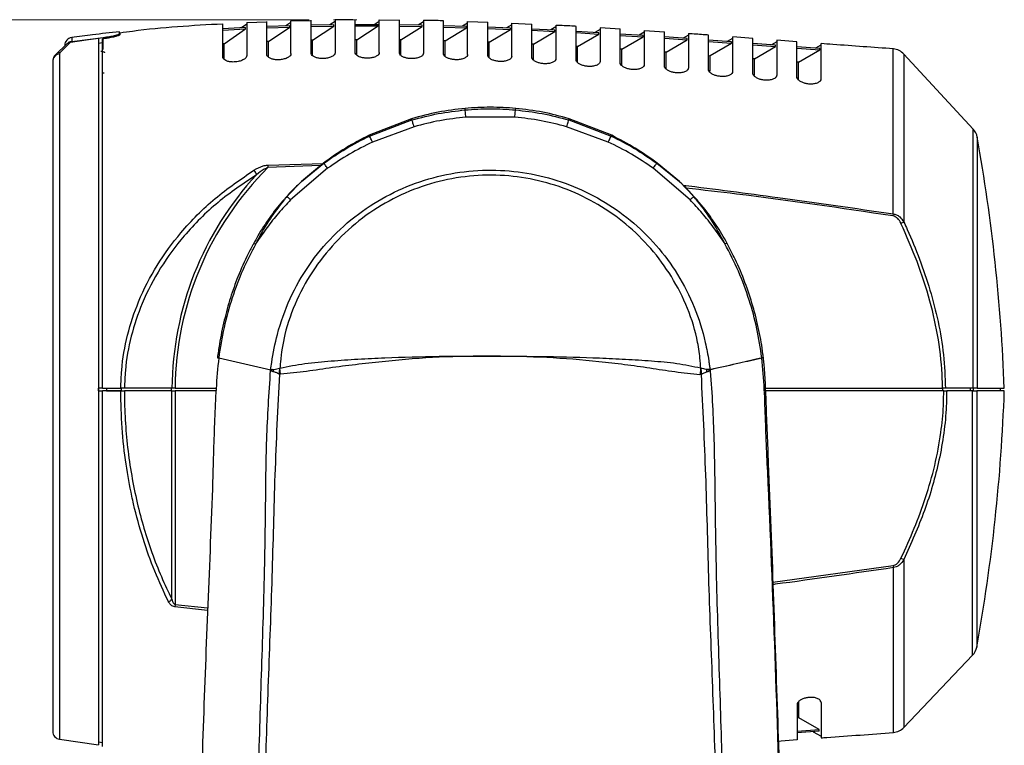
# Model space of a CAD drawing. Header units: millimetres. Extents: x 0 to 1100, y 0 to 813.
# Tile 13 of 24: x 420 to 543, y 501 to 591. Entities that reach past the tile are written whole.
import ezdxf

# ---------------------------------------------------------------- set-up
doc = ezdxf.new("R2010")
doc.units = ezdxf.units.MM
doc.styles.add('SLDTEXTSTYLE0', font='TXT', dxfattribs={"width": 0.75})
doc.dimstyles.new('SLDDIMSTYLE0', dxfattribs={"dimtxt": 6.35, "dimasz": 9.3, "dimexe": 0, "dimexo": 0.0625, "dimgap": 1.5875, "dimtad": 1, "dimrnd": 1e-09, "dimzin": 4, "dimdsep": 46, "dimtxsty": 'SLDTEXTSTYLE0', "dimsah": 1, "dimcen": 0.09, "dimadec": 0, "dimazin": 1, "dimtfac": 1, "dimtofl": 0, "dimtmove": 0, "dimatfit": 3, "dimfxl": 1, "dimfrac": 2, "dimtolj": 1, "dimtzin": 12, "dimarcsym": 0})

# ---------------------------------------------------------------- blocks, each defined once
blk = doc.blocks.new('_D')
at = {"color": 7, "linetype": 'Continuous', "lineweight": 0}
for p, q in [((456.21, 590.95), (359.35, 590.95)), ((362.35, 590.95), (362.35, 393.85)), ((410.08, 393.85), (359.35, 393.85))]:
    blk.add_line(p, q, dxfattribs=at)
at = {"color": 7, "linetype": 'Continuous', "lineweight": 18}
for points in [[(362.35, 590.95), (360.84, 581.65), (363.86, 581.65)], [(362.35, 393.85), (363.86, 403.15), (360.84, 403.15)]]:
    blk.add_solid(points, dxfattribs=at)
at = {"color": 7, "linetype": 'Continuous', "lineweight": 18, "insert": (354.16, 473.62), "char_height": 6.35, "attachment_point": 1, "rotation": 90, "style": 'SLDTEXTSTYLE0'}
blk.add_mtext('197.10', dxfattribs=at)

msp = doc.modelspace()

# ---------------------------------------------------------------- linework, layer by layer
at = {"color": 7, "linetype": 'Continuous', "lineweight": 25}
for p, q in [((445.435, 586.321), (445.435, 590.457)), ((448.283, 589.991), (445.435, 589.834)), ((445.435, 589.674), (448.283, 589.832)), ((445.615, 587.963), (448.283, 589.832)), ((448.435, 590.418), (447.78, 589.963)), ((448.283, 589.832), (448.283, 589.991)), ((450.934, 590.667), (448.433, 590.588)), ((448.435, 590.62), (448.435, 586.5)), ((450.935, 586.621), (450.935, 590.73)), ((453.781, 590.208), (450.935, 590.11)), ((450.935, 589.951), (453.781, 590.049)), ((451.115, 588.238), (453.781, 590.049)), ((453.935, 590.631), (453.28, 590.191)), ((453.781, 590.049), (453.781, 590.208)), ((456.434, 590.842), (453.934, 590.762)), ((453.935, 586.734), (453.935, 590.832)), ((456.435, 586.801), (456.435, 590.894)), ((459.28, 590.32), (456.435, 590.275)), ((456.435, 590.116), (459.28, 590.162)), ((456.616, 588.401), (459.28, 590.162)), ((459.435, 590.741), (458.78, 590.312)), ((459.28, 590.162), (459.28, 590.32)), ((459.435, 590.941), (459.435, 586.853)), ((461.935, 586.872), (461.935, 590.959)), ((464.78, 590.338), (461.935, 590.34)), ((461.935, 590.182), (464.78, 590.18)), ((462.118, 588.464), (464.78, 590.18)), ((464.935, 590.756), (464.281, 590.338)), ((464.78, 590.18), (464.78, 590.338)), ((464.935, 586.869), (464.935, 590.956)), ((467.436, 590.882), (464.936, 590.901)), ((467.435, 586.846), (467.435, 590.935)), ((470.28, 590.271), (467.435, 590.316)), ((467.435, 590.158), (470.28, 590.113)), ((467.621, 588.437), (470.28, 590.113)), ((470.435, 590.687), (469.781, 590.279)), ((470.28, 590.113), (470.28, 590.271)), ((470.435, 590.887), (470.435, 586.794)), ((472.935, 586.732), (472.935, 590.831)), ((475.781, 590.129), (472.935, 590.212)), ((472.935, 590.053), (475.781, 589.97)), ((473.123, 588.329), (475.781, 589.97)), ((475.935, 590.544), (475.281, 590.144)), ((475.781, 589.97), (475.781, 590.129)), ((475.935, 586.637), (475.935, 590.745)), ((478.437, 590.597), (475.938, 590.7)), ((478.435, 586.542), (478.435, 590.658)), ((481.282, 589.921), (478.435, 590.037)), ((478.435, 589.877), (481.282, 589.762)), ((478.626, 588.15), (481.282, 589.762)), ((481.435, 590.335), (480.78, 589.942)), ((481.282, 589.762), (481.282, 589.921)), ((481.435, 586.409), (481.435, 590.537)), ((483.938, 590.37), (481.437, 590.473)), ((483.935, 586.284), (483.935, 590.423)), ((486.784, 589.656), (483.935, 589.8)), ((486.935, 590.07), (486.279, 589.682)), ((486.935, 590.272), (486.935, 586.118)), ((489.435, 585.968), (489.435, 590.136)), ((492.435, 589.757), (491.778, 589.373)), ((492.435, 589.96), (492.435, 585.775)), ((494.94, 589.771), (492.44, 589.935)), ((494.935, 585.604), (494.935, 589.805)), ((426.625, 588.257), (430.562, 588.757)), ((429.962, 588.676), (429.962, 500.636)), ((430.482, 588.574), (430.582, 588.587)), ((430.482, 545.045), (430.482, 588.574)), ((430.562, 587.246), (430.562, 588.757)), ((432.562, 589.227), (432.562, 589.455)), ((432.562, 589.096), (432.562, 589.227)), ((432.682, 589.11), (432.682, 589.338)), ((483.935, 589.64), (486.784, 589.496)), ((484.129, 587.91), (486.784, 589.496)), ((486.784, 589.496), (486.784, 589.656)), ((492.285, 589.343), (489.435, 589.511)), ((489.435, 589.35), (492.285, 589.181)), ((489.632, 587.617), (492.285, 589.181)), ((492.285, 589.181), (492.285, 589.343)), ((497.786, 588.991), (494.935, 589.178)), ((494.935, 589.015), (497.786, 588.827)), ((495.135, 587.279), (497.786, 588.827)), ((497.935, 589.405), (497.276, 589.024)), ((497.786, 588.827), (497.786, 588.991)), ((497.935, 589.61), (497.935, 585.388)), ((500.44, 589.412), (497.94, 589.575)), ((500.435, 585.2), (500.435, 589.439)), ((503.287, 588.607), (500.435, 588.809)), ((500.435, 588.645), (503.287, 588.442)), ((503.435, 589.023), (502.773, 588.643)), ((503.287, 588.442), (503.287, 588.607)), ((503.435, 589.228), (503.435, 584.966)), ((505.935, 584.766), (505.935, 589.047)), ((508.935, 588.62), (508.269, 588.24)), ((508.935, 588.825), (508.935, 584.52)), ((511.441, 588.63), (508.942, 588.818)), ((511.435, 584.312), (511.435, 588.637)), ((426.055, 588.013), (424.552, 586.557)), ((426.493, 588.176), (425.186, 586.878)), ((430.482, 588.076), (429.982, 588.009)), ((429.982, 588.009), (429.982, 545.045)), ((445.615, 587.963), (445.435, 587.952)), ((445.615, 586.076), (445.615, 587.963)), ((451.115, 588.238), (450.935, 588.23)), ((451.115, 586.374), (451.115, 588.238)), ((456.616, 588.401), (456.435, 588.397)), ((456.616, 586.549), (456.616, 588.401)), ((462.118, 588.464), (461.935, 588.463)), ((462.118, 586.615), (462.118, 588.464)), ((467.621, 588.437), (467.435, 588.439)), ((467.621, 586.583), (467.621, 588.437)), ((473.123, 588.329), (472.935, 588.334)), ((473.123, 586.464), (473.123, 588.329)), ((478.626, 588.15), (478.435, 588.157)), ((478.626, 586.267), (478.626, 588.15)), ((484.129, 587.91), (483.935, 587.919)), ((484.129, 586.003), (484.129, 587.91)), ((489.632, 587.617), (489.435, 587.628)), ((489.632, 585.68), (489.632, 587.617)), ((500.638, 586.907), (503.287, 588.442)), ((508.788, 588.201), (505.935, 588.414)), ((505.935, 588.249), (508.788, 588.035)), ((506.14, 586.508), (508.788, 588.035)), ((508.788, 588.035), (508.788, 588.201)), ((514.288, 587.782), (511.435, 588)), ((511.435, 587.834), (514.288, 587.614)), ((511.643, 586.092), (514.288, 587.614)), ((514.435, 588.203), (513.765, 587.822)), ((514.288, 587.614), (514.288, 587.782)), ((514.435, 588.409), (514.435, 584.058)), ((516.941, 588.214), (514.441, 588.403)), ((516.935, 583.846), (516.935, 588.218)), ((519.788, 587.359), (516.935, 587.578)), ((516.935, 587.41), (519.788, 587.189)), ((519.935, 587.783), (519.26, 587.399)), ((519.788, 587.189), (519.788, 587.359)), ((519.935, 587.989), (519.935, 583.591)), ((495.135, 587.279), (494.935, 587.292)), ((495.135, 585.309), (495.135, 587.279)), ((500.638, 586.907), (500.435, 586.921)), ((500.638, 584.899), (500.638, 586.907)), ((506.14, 586.466), (505.935, 586.406)), ((506.14, 584.534), (506.14, 586.508)), ((511.643, 586.092), (511.435, 586.108)), ((511.643, 583.999), (511.643, 586.092)), ((517.144, 585.667), (519.788, 587.189)), ((538.89, 577.341), (530.26, 586.68)), ((424.273, 585.911), (424.262, 585.77)), ((424.262, 585.77), (424.262, 502.315)), ((429.962, 586.001), (429.982, 586.004)), ((517.144, 585.667), (516.935, 585.684)), ((517.144, 583.529), (517.144, 585.667)), ((430.688, 584.314), (430.549, 584.298)), ((475.627, 579.726), (475.61, 579.912)), ((481.81, 578.82), (475.714, 578.82)), ((481.898, 579.726), (481.915, 579.912)), ((468.959, 578.632), (463.653, 576.568)), ((463.702, 576.466), (469.003, 578.48)), ((469.264, 577.638), (464.083, 575.719)), ((469.003, 578.48), (468.959, 578.632)), ((493.442, 575.719), (488.261, 577.638)), ((488.522, 578.48), (488.566, 578.632)), ((488.522, 578.48), (493.823, 576.466)), ((493.871, 576.568), (488.566, 578.632)), ((463.702, 576.466), (463.653, 576.568)), ((493.823, 576.466), (493.871, 576.568)), ((429.962, 575.652), (429.982, 575.651)), ((429.962, 574.817), (429.982, 574.817)), ((429.962, 572.823), (429.982, 572.823)), ((451.038, 572.858), (451.057, 572.553)), ((457.997, 573.108), (455.227, 570.794)), ((455.227, 570.794), (458.023, 573.074)), ((458.023, 573.074), (457.997, 573.108)), ((499.502, 573.074), (499.527, 573.108)), ((499.502, 573.074), (502.298, 570.794)), ((502.298, 570.794), (499.527, 573.108)), ((458.502, 572.467), (453.895, 568.513)), ((503.63, 568.513), (499.023, 572.467)), ((455.227, 570.794), (453.433, 568.923)), ((504.092, 568.923), (502.298, 570.794)), ((502.592, 570.508), (502.315, 570.772)), ((528.935, 566.778), (528.899, 566.52)), ((530.26, 565.752), (529.893, 565.582)), ((444.951, 548.825), (444.95, 548.825)), ((444.951, 548.825), (451.41, 547.366)), ((451.605, 547.38), (451.408, 547.356)), ((452.644, 546.791), (452.563, 547.567)), ((506.119, 547.346), (506.131, 547.248)), ((505.04, 546.756), (504.865, 546.732)), ((429.982, 544.745), (429.982, 545.045)), ((430.482, 545.045), (429.982, 545.045)), ((429.982, 544.745), (430.459, 544.745)), ((429.982, 544.745), (429.982, 501.011)), ((430.482, 545.045), (432.742, 545.045)), ((430.482, 500.422), (430.482, 544.745)), ((430.982, 545.045), (430.982, 544.745)), ((430.982, 544.745), (432.798, 544.745)), ((432.74, 544.745), (433.195, 544.745)), ((432.798, 545.045), (432.798, 544.745)), ((439.112, 544.745), (433.195, 544.745)), ((439.113, 545.045), (433.197, 545.045)), ((439.016, 545.045), (439.016, 544.745)), ((439.112, 518.77), (439.112, 544.745)), ((439.112, 544.745), (439.509, 544.745)), ((439.509, 544.745), (439.509, 518.114)), ((444.667, 544.745), (439.509, 544.745)), ((439.51, 545.045), (444.688, 545.045)), ((513.006, 545.045), (535.062, 545.045)), ((535.222, 544.745), (513.023, 544.745)), ((535.063, 545.045), (535.063, 544.745)), ((535.222, 544.745), (535.585, 544.745)), ((538.89, 545.045), (535.429, 545.045)), ((538.812, 544.745), (535.585, 544.745)), ((538.523, 545.045), (538.523, 544.745)), ((538.812, 544.745), (539.33, 544.745)), ((538.898, 545.045), (538.898, 544.745)), ((542.762, 544.745), (539.33, 544.745)), ((542.262, 545.045), (542.262, 544.745)), ((529.895, 523.881), (530.257, 523.709)), ((528.915, 522.972), (528.951, 522.714)), ((439.509, 518.114), (439.466, 517.818)), ((429.962, 516.983), (429.982, 516.984)), ((429.962, 514.99), (429.982, 514.99)), ((429.962, 514.155), (429.982, 514.155)), ((530.257, 502.792), (538.812, 511.798)), ((516.951, 505.646), (516.951, 501.274)), ((517.16, 504.017), (517.16, 506.003)), ((519.951, 505.901), (519.951, 501.503)), ((517.16, 504.017), (516.951, 504.001)), ((519.726, 502.533), (517.16, 504.017)), ((516.951, 502.318), (519.726, 502.533)), ((519.726, 502.332), (516.951, 502.117)), ((518.959, 502.273), (519.951, 501.709)), ((519.726, 502.332), (519.726, 502.533)), ((425.121, 501.325), (429.962, 500.636)), ((429.982, 501.011), (430.482, 500.945)), ((514.457, 501.09), (516.957, 501.278))]:
    msp.add_line(p, q, dxfattribs=at)
at = {"color": 7, "linetype": 'Continuous', "lineweight": 18}
msp.add_line((462.121, 590.949), (459.212, 590.949), dxfattribs=at)
at = {"color": 8, "linetype": 'Continuous', "lineweight": 25}
for p, q in [((426.625, 588.744), (426.625, 588.257)), ((528.935, 566.778), (528.935, 587.317)), ((425.121, 586.72), (425.121, 501.325)), ((530.26, 586.68), (530.26, 565.752)), ((538.89, 545.045), (538.89, 577.341)), ((539.39, 576.337), (539.39, 545.045)), ((451.038, 572.858), (457.938, 573.058)), ((457.621, 572.793), (451.057, 572.553)), ((429.962, 570.449), (429.982, 570.45)), ((453.388, 568.879), (453.433, 568.923)), ((504.137, 568.879), (504.092, 568.923)), ((538.812, 511.798), (538.812, 544.745)), ((539.33, 544.745), (539.33, 512.819)), ((530.257, 523.709), (530.257, 502.792)), ((513.953, 520.899), (528.915, 522.972)), ((528.951, 502.175), (528.951, 522.714)), ((443.547, 517.356), (439.466, 517.818)), ((439.509, 518.114), (443.559, 517.696))]:
    msp.add_line(p, q, dxfattribs=at)
at = {"color": 7, "linetype": 'Continuous', "lineweight": 25, "flags": 128}
msp.add_lwpolyline([(426.493, 588.176), (428.436, 588.456), (429.962, 588.676)], dxfattribs=at)
at = {"color": 8, "linetype": 'Continuous', "lineweight": 25, "flags": 128}
for points in [[(449.268, 563.073), (449.278, 563.085), (449.374, 563.097), (449.556, 563.057)], [(508.257, 563.072), (508.247, 563.085), (508.151, 563.097), (507.968, 563.057)]]:
    msp.add_lwpolyline(points, dxfattribs=at)
at = {"color": 7, "linetype": 'Continuous', "lineweight": 25}
for centre, radius, start, end in [((426.762, 587.753), 1, 97.87921, 180), ((528.791, 585.322), 2, 42.74142, 85.86422), ((425.377, 586.708), 0.256, 138.33984, 177.10935), ((537.422, 575.983), 2, 10.18599, 42.74142), ((320.334, 536.978), 222.564, 2.07725, 10.18599), ((478.762, 544.745), 39.65, 137.27088, 179.56649), ((478.762, 544.745), 39.253, 134.89414, 179.5621), ((448.388, 571.33), 1.289, 14.35447, 43.51968), ((510.387, 548.499), 2.212, 8.35809, 8.58382), ((510.783, 548.594), 2, 6.50674, 6.74516), ((603.501, 555.101), 98.813, 184.36828, 184.84454), ((505.776, 544.11), 3.293, 84.17137, 91.85849), ((555.41, 551.223), 49.887, 184.3931, 184.77937), ((547.045, 550.97), 41.239, 185.01472, 185.29195), ((505.799, 545.407), 1.966, 80.63932, 85.19624), ((503.945, 546.922), 2.215, 11.01947, 12.09554), ((320.334, 552.513), 222.564, 349.72646, 358), ((438.436, 519.321), 0.872, 285.66262, 320.87795), ((537.362, 513.176), 2, 316.47291, 349.72646), ((528.807, 504.169), 2, 274.13515, 316.47291), ((425.262, 502.315), 1, 180, 261.89635)]:
    msp.add_arc(centre, radius, start, end, dxfattribs=at)
at = {"color": 8, "linetype": 'Continuous', "lineweight": 25}
for centre, radius, start, end in [((425.238, 585.749), 0.979, 96.85376, 170.47503), ((425.236, 585.992), 0.887, 93.2591, 140.52934), ((512.67, 548.489), 0.354, 73.72551, 105.85299), ((512.672, 548.468), 0.366, 74.41008, 105.34965)]:
    msp.add_arc(centre, radius, start, end, dxfattribs=at)
at = {"color": 7, "linetype": 'Continuous', "lineweight": 25}
for points, knots in [([(445.43, 590.423), (441.679, 590.217), (437.41, 589.983), (433.184, 589.368), (432.671, 589.293)], [0, 0, 0, 0, 0.8785554, 1, 1, 1, 1]), ([(461.936, 590.925), (461.172, 590.945), (460.337, 590.967), (459.503, 590.939), (459.432, 590.936)], [0, 0, 0, 0, 0.9152482, 1, 1, 1, 1]), ([(472.94, 590.824), (472.798, 590.83), (471.964, 590.867), (471.129, 590.862), (470.436, 590.858)], [0, 0, 0, 0, 0.1696242, 1, 1, 1, 1]), ([(489.442, 590.131), (489.271, 590.142), (488.437, 590.199), (487.602, 590.225), (486.939, 590.246)], [0, 0, 0, 0, 0.2052664, 1, 1, 1, 1]), ([(432.562, 589.455), (431.453, 589.336), (429.471, 589.124), (427.495, 588.86), (426.625, 588.744)], [0, 0, 0, 0, 0.5595597, 1, 1, 1, 1]), ([(430.562, 588.757), (430.824, 588.792), (431.349, 588.86), (432.01, 588.998), (432.472, 589.133), (432.532, 589.195), (432.562, 589.227)], [0, 0, 0, 0, 0.24851569, 0.50036928, 0.75183453, 1, 1, 1, 1]), ([(432.682, 589.11), (432.659, 589.082), (432.612, 589.026), (432.249, 588.903), (431.713, 588.772), (431.121, 588.661), (430.731, 588.608), (430.582, 588.587)], [0, 0, 0, 0, 0.2143093, 0.4285016, 0.645506, 0.864431, 1, 1, 1, 1]), ([(505.942, 589.045), (505.718, 589.062), (504.884, 589.126), (504.05, 589.178), (503.441, 589.215)], [0, 0, 0, 0, 0.2693088, 1, 1, 1, 1]), ([(426.017, 587.965), (426.053, 587.997), (426.187, 588.114), (426.365, 588.15), (426.493, 588.176)], [0, 0, 0, 0, 0.2756473, 1, 1, 1, 1]), ([(426.625, 588.257), (426.506, 588.235), (426.351, 588.206), (426.235, 588.105), (426.209, 588.081)], [0, 0, 0, 0, 0.77103967, 1, 1, 1, 1]), ([(528.946, 587.339), (526.437, 587.514), (523.435, 587.723), (520.434, 587.95), (519.941, 587.988)], [0, 0, 0, 0, 0.8358327, 1, 1, 1, 1]), ([(424.552, 586.557), (424.481, 586.456), (424.336, 586.251), (424.294, 586.025), (424.273, 585.91)], [0, 0, 0, 0, 0.4933728, 1, 1, 1, 1]), ([(430.762, 586.854), (430.755, 586.866), (430.74, 586.89), (430.625, 586.931), (430.46, 586.971), (430.328, 586.99), (430.262, 586.999)], [0, 0, 0, 0, 0.2497395, 0.5000194, 0.7503084, 1, 1, 1, 1]), ([(448.435, 586.5), (448.416, 586.414), (448.376, 586.242), (448.067, 585.995), (447.622, 585.803), (447.103, 585.699), (446.605, 585.684), (446.168, 585.743), (445.807, 585.863), (445.543, 586.038), (445.443, 586.201), (445.437, 586.299), (445.435, 586.321)], [0, 0, 0, 0, 0.1232194, 0.2465209, 0.3661426, 0.4744697, 0.5713006, 0.6628596, 0.7563826, 0.8572538, 0.9681098, 1, 1, 1, 1]), ([(453.935, 586.734), (453.916, 586.649), (453.876, 586.479), (453.57, 586.24), (453.128, 586.06), (452.614, 585.967), (452.12, 585.962), (451.682, 586.027), (451.317, 586.153), (451.048, 586.333), (450.944, 586.5), (450.937, 586.599), (450.935, 586.621)], [0, 0, 0, 0, 0.1225909, 0.2452942, 0.3635729, 0.4704573, 0.5665556, 0.658262, 0.7525845, 0.8546136, 0.9666024, 1, 1, 1, 1]), ([(459.435, 586.853), (459.416, 586.769), (459.377, 586.601), (459.072, 586.369), (458.633, 586.199), (458.124, 586.116), (457.632, 586.119), (457.195, 586.191), (456.825, 586.323), (456.552, 586.508), (456.444, 586.677), (456.437, 586.778), (456.435, 586.801)], [0, 0, 0, 0, 0.1220313, 0.2442016, 0.3612973, 0.4669037, 0.5623312, 0.6541343, 0.7491479, 0.8522175, 0.9652488, 1, 1, 1, 1]), ([(464.935, 586.869), (464.916, 586.786), (464.877, 586.619), (464.574, 586.394), (464.137, 586.232), (463.632, 586.158), (463.144, 586.168), (462.706, 586.246), (462.333, 586.383), (462.055, 586.573), (461.945, 586.746), (461.937, 586.848), (461.935, 586.872)], [0, 0, 0, 0, 0.1215429, 0.2432487, 0.3593053, 0.463774, 0.5585799, 0.6504325, 0.7460387, 0.8500422, 0.9640352, 1, 1, 1, 1]), ([(470.435, 586.794), (470.416, 586.711), (470.378, 586.545), (470.076, 586.324), (469.64, 586.169), (469.14, 586.103), (468.654, 586.119), (468.216, 586.203), (467.84, 586.346), (467.559, 586.541), (467.445, 586.717), (467.437, 586.821), (467.435, 586.846)], [0, 0, 0, 0, 0.1211286, 0.2424418, 0.3575909, 0.4610435, 0.5552666, 0.6471234, 0.743231, 0.8480695, 0.9629514, 1, 1, 1, 1]), ([(475.935, 586.637), (475.916, 586.555), (475.878, 586.389), (475.577, 586.171), (475.143, 586.022), (474.646, 585.962), (474.163, 585.985), (473.724, 586.074), (473.347, 586.221), (473.062, 586.421), (472.946, 586.602), (472.938, 586.706), (472.935, 586.732)], [0, 0, 0, 0, 0.1207915, 0.241787, 0.3561518, 0.4586953, 0.5523666, 0.6441832, 0.740706, 0.8462864, 0.96199, 1, 1, 1, 1]), ([(481.435, 586.409), (481.416, 586.326), (481.378, 586.16), (481.078, 585.945), (480.646, 585.801), (480.151, 585.746), (479.67, 585.774), (479.232, 585.867), (478.852, 586.02), (478.564, 586.225), (478.446, 586.409), (478.438, 586.515), (478.435, 586.542)], [0, 0, 0, 0, 0.12053448, 0.24129081, 0.35498786, 0.45671869, 0.54986313, 0.64159581, 0.73845119, 0.84468424, 0.96114631, 1, 1, 1, 1]), ([(486.935, 586.118), (486.916, 586.035), (486.878, 585.869), (486.578, 585.655), (486.147, 585.514), (485.655, 585.465), (485.176, 585.496), (484.738, 585.594), (484.357, 585.751), (484.067, 585.961), (483.946, 586.148), (483.938, 586.256), (483.935, 586.284)], [0, 0, 0, 0, 0.1203605, 0.240959, 0.3541011, 0.4551079, 0.547746, 0.6393518, 0.7364598, 0.8432585, 0.960418, 1, 1, 1, 1]), ([(492.435, 585.775), (492.417, 585.691), (492.379, 585.524), (492.079, 585.311), (491.648, 585.173), (491.157, 585.127), (490.681, 585.162), (490.243, 585.264), (489.861, 585.425), (489.569, 585.639), (489.447, 585.83), (489.438, 585.94), (489.435, 585.968)], [0, 0, 0, 0, 0.12027211, 0.24079711, 0.35349469, 0.45386109, 0.54601096, 0.63744775, 0.73473011, 0.84200851, 0.95980494, 1, 1, 1, 1]), ([(497.935, 585.388), (497.917, 585.303), (497.879, 585.135), (497.579, 584.922), (497.148, 584.785), (496.659, 584.742), (496.184, 584.781), (495.747, 584.886), (495.365, 585.051), (495.07, 585.269), (494.947, 585.463), (494.938, 585.575), (494.935, 585.604)], [0, 0, 0, 0, 0.1202717, 0.2408097, 0.3531726, 0.4529798, 0.5446584, 0.6358853, 0.7332653, 0.8409372, 0.9593087, 1, 1, 1, 1]), ([(503.435, 584.966), (503.417, 584.881), (503.379, 584.711), (503.078, 584.497), (502.647, 584.361), (502.159, 584.32), (501.686, 584.362), (501.25, 584.469), (500.867, 584.637), (500.571, 584.859), (500.447, 585.057), (500.438, 585.171), (500.435, 585.2)], [0, 0, 0, 0, 0.120361, 0.2410005, 0.3531391, 0.4524682, 0.5436933, 0.6346712, 0.7320729, 0.840051, 0.9589328, 1, 1, 1, 1]), ([(508.935, 584.52), (508.917, 584.434), (508.879, 584.262), (508.578, 584.046), (508.146, 583.91), (507.658, 583.871), (507.186, 583.914), (506.752, 584.024), (506.369, 584.195), (506.072, 584.42), (505.947, 584.621), (505.938, 584.736), (505.935, 584.766)], [0, 0, 0, 0, 0.1205411, 0.2413715, 0.3533984, 0.4523327, 0.5431242, 0.6338164, 0.7311649, 0.8393595, 0.9586823, 1, 1, 1, 1]), ([(514.435, 584.058), (514.416, 583.971), (514.378, 583.797), (514.076, 583.578), (513.644, 583.442), (513.156, 583.403), (512.686, 583.448), (512.252, 583.559), (511.87, 583.733), (511.573, 583.961), (511.447, 584.165), (511.438, 584.282), (511.435, 584.312)], [0, 0, 0, 0, 0.1208122, 0.2419229, 0.3539541, 0.4525812, 0.5429631, 0.633336, 0.7305572, 0.8388758, 0.9585636, 1, 1, 1, 1]), ([(519.935, 583.591), (519.916, 583.503), (519.878, 583.326), (519.575, 583.104), (519.141, 582.966), (518.653, 582.927), (518.183, 582.972), (517.752, 583.085), (517.37, 583.26), (517.073, 583.492), (516.947, 583.698), (516.938, 583.816), (516.935, 583.846)], [0, 0, 0, 0, 0.1211731, 0.2426522, 0.3548079, 0.4532226, 0.5432251, 0.6332492, 0.7302696, 0.8386154, 0.9585838, 1, 1, 1, 1]), ([(481.915, 579.912), (480.869, 579.985), (478.767, 580.131), (476.666, 579.986), (475.61, 579.912)], [0, 0, 0, 0, 0.49769252, 1, 1, 1, 1]), ([(475.61, 579.912), (474.49, 579.781), (472.24, 579.518), (470.056, 578.928), (468.959, 578.632)], [0, 0, 0, 0, 0.4974116, 1, 1, 1, 1]), ([(469.003, 578.48), (470.087, 578.766), (472.265, 579.341), (474.503, 579.597), (475.627, 579.726)], [0, 0, 0, 0, 0.49769057, 1, 1, 1, 1]), ([(475.714, 578.82), (474.63, 578.7), (472.452, 578.458), (470.33, 577.912), (469.264, 577.638)], [0, 0, 0, 0, 0.49779706, 1, 1, 1, 1]), ([(475.627, 579.726), (476.668, 579.796), (478.758, 579.938), (480.849, 579.797), (481.898, 579.726)], [0, 0, 0, 0, 0.4979679, 1, 1, 1, 1]), ([(488.261, 577.638), (487.204, 577.91), (485.082, 578.456), (482.904, 578.698), (481.81, 578.82)], [0, 0, 0, 0, 0.4977941, 1, 1, 1, 1]), ([(481.898, 579.726), (483.012, 579.599), (485.25, 579.343), (487.428, 578.769), (488.522, 578.48)], [0, 0, 0, 0, 0.4976909, 1, 1, 1, 1]), ([(488.566, 578.632), (487.48, 578.926), (485.297, 579.516), (483.046, 579.78), (481.915, 579.912)], [0, 0, 0, 0, 0.497427, 1, 1, 1, 1]), ([(463.653, 576.568), (462.673, 576.06), (460.702, 575.041), (458.902, 573.754), (457.997, 573.108)], [0, 0, 0, 0, 0.49771429, 1, 1, 1, 1]), ([(458.022, 573.074), (458.925, 573.703), (460.738, 574.968), (462.711, 575.965), (463.702, 576.466)], [0, 0, 0, 0, 0.4977793, 1, 1, 1, 1]), ([(493.823, 576.466), (494.805, 575.97), (496.779, 574.973), (498.592, 573.709), (499.502, 573.074)], [0, 0, 0, 0, 0.497779, 1, 1, 1, 1]), ([(499.527, 573.108), (498.631, 573.748), (496.831, 575.035), (494.861, 576.055), (493.871, 576.568)], [0, 0, 0, 0, 0.4977344, 1, 1, 1, 1]), ([(464.083, 575.719), (463.119, 575.244), (461.183, 574.291), (459.398, 573.076), (458.502, 572.467)], [0, 0, 0, 0, 0.49782937, 1, 1, 1, 1]), ([(499.023, 572.467), (498.135, 573.072), (496.35, 574.286), (494.414, 575.24), (493.442, 575.719)], [0, 0, 0, 0, 0.4978222, 1, 1, 1, 1]), ([(449.323, 572.217), (449.688, 572.427), (450.218, 572.73), (450.844, 572.828), (451.038, 572.858)], [0, 0, 0, 0, 0.69051915, 1, 1, 1, 1]), ([(499.023, 572.467), (499.143, 572.624), (499.384, 572.937), (499.463, 573.028), (499.502, 573.074)], [0, 0, 0, 0, 0.4999998, 1, 1, 1, 1]), ([(432.742, 545.045), (432.768, 545.8), (432.845, 548.034), (433.498, 551.702), (434.949, 556.126), (437.182, 560.438), (440.363, 564.783), (444.375, 568.83), (447.673, 571.088), (449.323, 572.217)], [0, 0, 0, 0, 0.0660756, 0.1957037, 0.3254097, 0.4774987, 0.6297527, 0.814788, 1, 1, 1, 1]), ([(449.637, 571.649), (448.003, 570.547), (444.738, 568.343), (440.761, 564.385), (437.605, 560.129), (435.389, 555.905), (433.947, 551.568), (433.299, 547.973), (433.222, 545.783), (433.197, 545.045)], [0, 0, 0, 0, 0.18568872, 0.37119497, 0.5234528, 0.67553886, 0.80495682, 0.93429289, 1, 1, 1, 1]), ([(451.057, 572.553), (450.904, 572.481), (450.389, 572.241), (449.947, 571.893), (449.637, 571.649)], [0, 0, 0, 0, 0.2979832, 1, 1, 1, 1]), ([(451.411, 547.366), (451.411, 547.366), (451.457, 547.666), (451.652, 549.152), (452.242, 552.165), (453.721, 556.281), (456.065, 560.43), (459.11, 564.108), (462.699, 567.186), (466.731, 569.576), (471.021, 571.243), (475.501, 572.148), (479.994, 572.318), (484.415, 571.748), (488.658, 570.502), (492.637, 568.582), (496.293, 566.042), (499.499, 562.918), (502.204, 559.265), (504.272, 555.181), (505.43, 551.502), (505.876, 549.04), (506.037, 547.91), (506.088, 547.551), (506.111, 547.387)], [0, 0, 0, 0, 0.0000007, 0.0112007, 0.0558563, 0.1149827, 0.1740993, 0.2329096, 0.2917138, 0.3484367, 0.4051497, 0.4603356, 0.5155226, 0.5693768, 0.6232349, 0.6773822, 0.7315354, 0.7871474, 0.8427645, 0.9000862, 0.9574143, 0.9865627, 0.9938535, 1, 1, 1, 1]), ([(504.961, 547.583), (504.953, 547.696), (504.932, 548.008), (504.849, 549.074), (504.521, 551.473), (503.417, 555.039), (501.427, 558.979), (498.83, 562.519), (495.744, 565.554), (492.217, 568.031), (488.367, 569.91), (484.253, 571.133), (479.959, 571.694), (475.594, 571.526), (471.246, 570.637), (467.09, 569.003), (463.195, 566.669), (459.738, 563.673), (456.812, 560.107), (454.56, 556.1), (453.137, 552.112), (452.675, 549.226), (452.58, 547.814), (452.563, 547.564)], [0, 0, 0, 0, 0.0043926, 0.0120644, 0.0415959, 0.0989017, 0.156264, 0.2119642, 0.2676581, 0.3219731, 0.3762791, 0.4303534, 0.4844219, 0.5398358, 0.5952492, 0.6521509, 0.7090649, 0.7679698, 0.8268829, 0.8860332, 0.9451545, 0.9902903, 1, 1, 1, 1]), ([(454.941, 570.499), (454.738, 570.318), (454.18, 569.819), (453.683, 569.257), (453.366, 568.899)], [0, 0, 0, 0, 0.3627542, 1, 1, 1, 1]), ([(504.142, 568.884), (503.851, 569.225), (503.364, 569.795), (502.814, 570.303), (502.592, 570.508)], [0, 0, 0, 0, 0.5973978, 1, 1, 1, 1]), ([(453.433, 568.923), (453.289, 568.755), (452.551, 567.89), (451.255, 566.127), (450.172, 564.286), (449.629, 563.202), (449.556, 563.057)], [0, 0, 0, 0, 0.0945785, 0.4859902, 0.9316419, 1, 1, 1, 1]), ([(453.895, 568.513), (453.762, 568.633), (453.565, 568.811), (453.465, 568.896), (453.433, 568.923)], [0, 0, 0, 0, 0.6738077, 1, 1, 1, 1]), ([(503.63, 568.513), (503.763, 568.633), (503.96, 568.811), (504.059, 568.896), (504.092, 568.923)], [0, 0, 0, 0, 0.6738113, 1, 1, 1, 1]), ([(507.968, 563.057), (507.473, 563.985), (506.477, 565.852), (505.089, 567.752), (504.248, 568.74), (504.092, 568.923)], [0, 0, 0, 0, 0.44561292, 0.89688976, 1, 1, 1, 1]), ([(453.368, 568.897), (453.201, 568.715), (452.452, 567.899), (451.236, 566.287), (450.047, 564.512), (449.455, 563.385), (449.286, 563.063)], [0, 0, 0, 0, 0.1038379, 0.4665018, 0.8476473, 1, 1, 1, 1]), ([(453.895, 568.513), (453.379, 567.964), (452.347, 566.865), (450.939, 565.091), (450.036, 563.801), (449.591, 563.112), (449.556, 563.057)], [0, 0, 0, 0, 0.3237752, 0.6477218, 0.9720256, 1, 1, 1, 1]), ([(507.968, 563.057), (507.932, 563.115), (507.486, 563.805), (506.582, 565.096), (505.176, 566.867), (504.145, 567.965), (503.63, 568.513)], [0, 0, 0, 0, 0.0292191, 0.3531012, 0.6766397, 1, 1, 1, 1]), ([(508.251, 563.071), (508.193, 563.181), (507.731, 564.064), (506.702, 565.692), (505.384, 567.526), (504.458, 568.553), (504.152, 568.892)], [0, 0, 0, 0, 0.0524368, 0.4178208, 0.8077552, 1, 1, 1, 1]), ([(529.893, 565.582), (529.882, 565.605), (529.779, 565.822), (529.575, 566.137), (529.225, 566.436), (528.998, 566.495), (528.899, 566.52)], [0, 0, 0, 0, 0.05396225, 0.50865263, 0.78692918, 1, 1, 1, 1]), ([(528.935, 566.778), (529.065, 566.751), (529.357, 566.689), (529.852, 566.358), (530.102, 565.987), (530.26, 565.752)], [0, 0, 0, 0, 0.2281706, 0.5125529, 1, 1, 1, 1]), ([(535.062, 545.045), (535.056, 545.425), (535.022, 547.449), (534.639, 551.112), (533.559, 556.013), (531.975, 560.857), (530.587, 564.007), (529.893, 565.582)], [0, 0, 0, 0, 0.0533786, 0.2847463, 0.5162378, 0.7580526, 1, 1, 1, 1]), ([(530.26, 565.752), (530.398, 565.448), (531.089, 563.931), (532.242, 561.136), (533.552, 557.307), (534.574, 553.329), (535.267, 549.232), (535.375, 546.441), (535.429, 545.045)], [0, 0, 0, 0, 0.0465118, 0.2326273, 0.4216532, 0.6106194, 0.8053333, 1, 1, 1, 1]), ([(449.291, 563.061), (449.06, 562.647), (448.321, 561.322), (447.352, 559.07), (446.347, 556.303), (445.596, 553.48), (445.075, 550.968), (444.85, 549.391), (444.769, 548.823)], [0, 0, 0, 0, 0.0950102, 0.3039688, 0.4892872, 0.6829055, 0.8858442, 1, 1, 1, 1]), ([(449.556, 563.057), (448.993, 561.967), (447.868, 559.787), (446.555, 556.282), (445.544, 552.626), (445.107, 550.097), (444.951, 548.825), (444.951, 548.825)], [0, 0, 0, 0, 0.2452078, 0.4904106, 0.7452115, 0.999996, 1, 1, 1, 1]), ([(512.574, 548.829), (512.39, 550.049), (512.023, 552.487), (511.025, 556.098), (509.72, 559.657), (508.552, 561.924), (507.968, 563.057)], [0, 0, 0, 0, 0.2451321, 0.4902767, 0.7451351, 1, 1, 1, 1]), ([(512.765, 548.828), (512.747, 548.986), (512.613, 550.132), (512.23, 552.297), (511.494, 555.289), (510.501, 558.253), (509.428, 560.86), (508.59, 562.421), (508.245, 563.065)], [0, 0, 0, 0, 0.0315832, 0.2296915, 0.4372964, 0.6452865, 0.8536119, 1, 1, 1, 1]), ([(444.95, 548.825), (444.95, 548.825), (444.652, 546.282), (444.382, 541.158), (444.129, 530.912), (443.324, 513.038), (442.826, 497.721), (442.495, 487.529)], [0, 0, 0, 0, 0.0000006, 0.1252145, 0.2505785, 0.5013183, 1, 1, 1, 1]), ([(444.78, 548.822), (444.773, 548.824), (444.743, 548.836), (444.861, 548.83), (444.95, 548.825)], [0, 0, 0, 0, 0.2475873, 1, 1, 1, 1]), ([(452.563, 547.567), (453.595, 547.775), (455.697, 548.197), (458.952, 548.461), (462.274, 548.696), (466.745, 548.902), (472.382, 549.068), (476.917, 549.061), (479.182, 549.057)], [0, 0, 0, 0, 0.1209655, 0.2462736, 0.3721666, 0.4980926, 0.7493271, 1, 1, 1, 1]), ([(479.182, 549.057), (476.92, 549.038), (472.402, 549.001), (466.801, 548.535), (462.381, 548.048), (459.102, 547.635), (455.855, 547.128), (453.716, 546.904), (452.644, 546.791)], [0, 0, 0, 0, 0.2509091, 0.5009132, 0.6256704, 0.750286, 0.874833, 1, 1, 1, 1]), ([(504.865, 546.732), (503.826, 546.836), (501.76, 547.041), (498.631, 547.566), (495.477, 547.995), (491.208, 548.5), (485.775, 548.944), (481.385, 549.017), (479.182, 549.054)], [0, 0, 0, 0, 0.1252531, 0.2490595, 0.3729082, 0.4971895, 0.7477787, 1, 1, 1, 1]), ([(479.182, 549.054), (481.387, 549.045), (485.798, 549.028), (491.269, 548.88), (495.598, 548.686), (498.806, 548.467), (501.945, 548.221), (503.968, 547.793), (504.961, 547.583)], [0, 0, 0, 0, 0.2518773, 0.503798, 0.6295153, 0.7550321, 0.87987, 1, 1, 1, 1]), ([(506.111, 547.387), (506.269, 547.423), (507.491, 547.703), (509.646, 548.182), (511.642, 548.623), (512.574, 548.829)], [0, 0, 0, 0, 0.0735993, 0.5676157, 1, 1, 1, 1]), ([(512.575, 548.821), (511.644, 548.606), (509.651, 548.147), (507.5, 547.653), (506.278, 547.381), (506.119, 547.346)], [0, 0, 0, 0, 0.43238576, 0.92639969, 1, 1, 1, 1]), ([(515.03, 487.529), (514.54, 502.751), (513.966, 520.581), (513.058, 539.702), (512.91, 544.92), (512.687, 547.521), (512.575, 548.821)], [0, 0, 0, 0, 0.74476902, 0.8723631, 0.93621028, 1, 1, 1, 1]), ([(515.131, 487.533), (514.95, 492.867), (514.405, 508.914), (513.766, 527.458), (513.136, 542.296), (512.982, 546.686), (512.79, 548.569), (512.765, 548.82)], [0, 0, 0, 0, 0.26107389, 0.785336, 0.90740563, 0.98767211, 1, 1, 1, 1]), ([(448.891, 465.31), (448.936, 466.744), (449.253, 476.825), (449.719, 491.253), (450.23, 508.545), (450.623, 520.061), (450.788, 530.1), (450.835, 538.682), (451.207, 544.394), (451.393, 547.248)], [0, 0, 0, 0, 0.052207, 0.3669011, 0.5246968, 0.6824942, 0.7883332, 0.8942082, 1, 1, 1, 1]), ([(451.393, 547.248), (451.424, 547.276), (451.473, 547.322), (451.547, 547.356), (451.588, 547.373), (451.605, 547.38)], [0, 0, 0, 0, 0.48167018, 0.78558203, 1, 1, 1, 1]), ([(451.393, 547.248), (451.396, 547.27), (451.401, 547.31), (451.406, 547.349), (451.408, 547.367), (451.408, 547.367)], [0, 0, 0, 0, 0.5571892, 0.9995002, 1, 1, 1, 1]), ([(451.733, 547.099), (451.665, 547.125), (451.571, 547.16), (451.464, 547.211), (451.42, 547.234), (451.393, 547.248)], [0, 0, 0, 0, 0.5164817, 0.7097129, 1, 1, 1, 1]), ([(451.605, 547.384), (451.624, 547.385), (451.652, 547.387), (451.689, 547.385), (451.714, 547.381), (451.731, 547.376), (451.744, 547.367), (451.75, 547.355), (451.751, 547.344), (451.751, 547.339), (451.751, 547.338)], [0, 0, 0, 0, 0.34579078, 0.5438944, 0.67999122, 0.80028513, 0.86666763, 0.93387173, 0.99168446, 1, 1, 1, 1]), ([(451.719, 547.115), (451.723, 547.126), (451.734, 547.15), (451.749, 547.227), (451.755, 547.292), (451.759, 547.34)], [0, 0, 0, 0, 0.14626731, 0.35675535, 1, 1, 1, 1]), ([(452.481, 546.812), (452.347, 546.877), (452.147, 546.974), (451.903, 547.066), (451.79, 547.089), (451.734, 547.101)], [0, 0, 0, 0, 0.503973, 0.7499383, 1, 1, 1, 1]), ([(451.759, 547.34), (451.765, 547.348), (451.777, 547.361), (451.801, 547.378), (451.819, 547.384), (451.83, 547.389)], [0, 0, 0, 0, 0.2944893, 0.5437644, 1, 1, 1, 1]), ([(451.83, 547.389), (451.94, 547.424), (452.157, 547.493), (452.419, 547.538), (452.549, 547.56)], [0, 0, 0, 0, 0.50373549, 1, 1, 1, 1]), ([(452.487, 546.812), (452.498, 546.937), (452.519, 547.185), (452.539, 547.435), (452.549, 547.56)], [0, 0, 0, 0, 0.5000001, 1, 1, 1, 1]), ([(504.974, 547.575), (505.191, 547.533), (505.439, 547.485), (505.643, 547.412), (505.669, 547.402)], [0, 0, 0, 0, 0.869426, 1, 1, 1, 1]), ([(505.696, 547.067), (505.671, 547.059), (505.469, 546.994), (505.241, 546.867), (505.04, 546.756)], [0, 0, 0, 0, 0.1238826, 1, 1, 1, 1]), ([(505.669, 547.402), (505.722, 547.397), (505.829, 547.386), (505.918, 547.372), (505.964, 547.365)], [0, 0, 0, 0, 0.4890972, 1, 1, 1, 1]), ([(505.982, 547.166), (505.943, 547.15), (505.858, 547.114), (505.753, 547.083), (505.696, 547.067)], [0, 0, 0, 0, 0.46205659, 1, 1, 1, 1]), ([(505.964, 547.365), (505.97, 547.362), (505.991, 547.352), (506.051, 547.323), (506.097, 547.28), (506.131, 547.248)], [0, 0, 0, 0, 0.1043675, 0.3325543, 1, 1, 1, 1]), ([(506.131, 547.248), (506.102, 547.231), (506.061, 547.207), (506.008, 547.179), (505.988, 547.169), (505.982, 547.166)], [0, 0, 0, 0, 0.6494029, 0.892966, 1, 1, 1, 1]), ([(506.131, 547.248), (506.133, 547.225), (506.379, 544.357), (506.649, 538.635), (506.74, 530.077), (506.899, 520.053), (507.295, 508.545), (507.805, 491.253), (508.272, 476.825), (508.588, 466.744), (508.634, 465.31)], [0, 0, 0, 0, 0.0008624, 0.1063705, 0.2119533, 0.3175007, 0.4752992, 0.6330962, 0.9477921, 1, 1, 1, 1]), ([(452.488, 546.81), (452.283, 542.628), (451.873, 534.265), (451.599, 521.524), (451.086, 508.63), (450.651, 495.623), (450.192, 482.62), (449.833, 472.534), (449.633, 466.775), (449.583, 465.341)], [0, 0, 0, 0, 0.15621665, 0.31243916, 0.47168051, 0.63092125, 0.78921136, 0.9475055, 1, 1, 1, 1]), ([(452.644, 546.791), (452.617, 546.794), (452.562, 546.801), (452.507, 546.807), (452.48, 546.811)], [0, 0, 0, 0, 0.5000308, 1, 1, 1, 1]), ([(507.942, 465.341), (507.892, 466.775), (507.692, 472.534), (507.332, 482.62), (506.874, 495.623), (506.438, 508.63), (505.928, 521.515), (505.643, 534.238), (505.241, 542.583), (505.04, 546.756)], [0, 0, 0, 0, 0.0525301, 0.21093, 0.3693259, 0.5286733, 0.6880211, 0.8440122, 1, 1, 1, 1]), ([(432.74, 544.745), (432.318, 544.745), (431.565, 544.745), (430.813, 544.745), (430.482, 544.745)], [0, 0, 0, 0, 0.5602026, 1, 1, 1, 1]), ([(438.671, 518.481), (438.086, 519.723), (436.914, 522.21), (435.468, 526.297), (434.591, 529.484), (433.9, 532.58), (433.337, 535.718), (432.838, 540.121), (432.773, 543.204), (432.74, 544.745)], [0, 0, 0, 0, 0.1650147, 0.3304686, 0.4953826, 0.5316145, 0.6767231, 0.8383661, 1, 1, 1, 1]), ([(433.197, 545.045), (433.158, 545.045), (433.081, 545.045), (432.918, 545.045), (432.802, 545.045), (432.742, 545.045)], [0, 0, 0, 0, 0.3267851, 0.65357, 1, 1, 1, 1]), ([(433.195, 544.745), (433.195, 544.683), (433.196, 543.467), (433.27, 541.096), (433.569, 537.624), (434.066, 534.173), (434.75, 530.812), (435.599, 527.599), (436.608, 524.524), (437.767, 521.556), (438.664, 519.699), (439.112, 518.77)], [0, 0, 0, 0, 0.0065901, 0.1289636, 0.2513396, 0.3778663, 0.5044005, 0.6266104, 0.7488289, 0.8744094, 1, 1, 1, 1]), ([(439.51, 545.045), (439.454, 545.045), (439.342, 545.045), (439.204, 545.045), (439.14, 545.045), (439.113, 545.045)], [0, 0, 0, 0, 0.3679728, 0.7359457, 1, 1, 1, 1]), ([(529.895, 523.881), (530.461, 525.117), (531.593, 527.587), (533.015, 531.442), (534.16, 535.42), (534.884, 539.256), (535.187, 542.378), (535.213, 544.123), (535.222, 544.745)], [0, 0, 0, 0, 0.1877118, 0.3753746, 0.5672205, 0.7589895, 0.9139864, 1, 1, 1, 1]), ([(535.585, 544.745), (535.576, 544.117), (535.55, 542.354), (535.271, 539.457), (534.489, 535.069), (532.938, 529.739), (531.155, 525.728), (530.257, 523.709)], [0, 0, 0, 0, 0.0861876, 0.2417815, 0.3984814, 0.6971066, 1, 1, 1, 1]), ([(535.429, 545.045), (535.387, 545.045), (535.303, 545.045), (535.168, 545.045), (535.087, 545.045), (535.062, 545.045)], [0, 0, 0, 0, 0.4087267, 0.8174531, 1, 1, 1, 1]), ([(539.39, 545.045), (539.352, 545.045), (539.262, 545.045), (539.027, 545.045), (538.89, 545.045)], [0, 0, 0, 0, 0.4215872, 1, 1, 1, 1]), ([(539.39, 545.045), (539.833, 545.045), (540.72, 545.045), (541.65, 545.045), (542.509, 545.045), (542.671, 545.045), (542.752, 545.045)], [0, 0, 0, 0, 0.2493471, 0.4986942, 0.7494981, 1, 1, 1, 1]), ([(528.915, 522.972), (529.007, 522.996), (529.21, 523.047), (529.587, 523.335), (529.769, 523.658), (529.895, 523.881)], [0, 0, 0, 0, 0.2041398, 0.4506847, 1, 1, 1, 1]), ([(530.257, 523.709), (530.085, 523.462), (529.829, 523.096), (529.336, 522.793), (529.073, 522.739), (528.951, 522.714)], [0, 0, 0, 0, 0.52858004, 0.78161681, 1, 1, 1, 1]), ([(439.112, 518.77), (439.122, 518.734), (439.162, 518.585), (439.239, 518.384), (439.358, 518.212), (439.443, 518.139), (439.491, 518.121), (439.509, 518.114)], [0, 0, 0, 0, 0.1456437, 0.5927675, 0.8133622, 0.9309415, 1, 1, 1, 1]), ([(439.466, 517.818), (439.379, 517.841), (439.204, 517.885), (438.942, 518.078), (438.774, 518.286), (438.691, 518.444), (438.671, 518.481)], [0, 0, 0, 0, 0.2330592, 0.464232, 0.873816, 1, 1, 1, 1]), ([(519.951, 505.901), (519.932, 505.989), (519.894, 506.166), (519.591, 506.388), (519.157, 506.526), (518.669, 506.565), (518.199, 506.52), (517.767, 506.407), (517.385, 506.232), (517.089, 506), (516.963, 505.794), (516.954, 505.676), (516.951, 505.646)], [0, 0, 0, 0, 0.1211743, 0.2426545, 0.3548108, 0.4532251, 0.5432265, 0.6332495, 0.7302693, 0.838615, 0.9585841, 1, 1, 1, 1]), ([(519.957, 501.504), (520.19, 501.521), (523.191, 501.748), (526.193, 501.957), (528.962, 502.151)], [0, 0, 0, 0, 0.0776601, 1, 1, 1, 1])]:
    msp.add_open_spline(points, degree=3, knots=knots, dxfattribs=at)
for points in [[(475.714, 578.82), (475.692, 579.053), (475.648, 579.52), (475.634, 579.657), (475.627, 579.726)], [(481.81, 578.82), (481.832, 579.053), (481.876, 579.52), (481.891, 579.657), (481.898, 579.726)], [(469.264, 577.638), (469.198, 577.855), (469.067, 578.289), (469.024, 578.417), (469.003, 578.48)], [(488.261, 577.638), (488.326, 577.855), (488.457, 578.289), (488.5, 578.417), (488.522, 578.48)], [(464.083, 575.719), (463.987, 575.912), (463.796, 576.297), (463.733, 576.41), (463.702, 576.466)], [(493.442, 575.719), (493.537, 575.912), (493.729, 576.297), (493.792, 576.41), (493.823, 576.466)], [(458.502, 572.467), (458.382, 572.624), (458.141, 572.937), (458.062, 573.028), (458.023, 573.074)], [(504.961, 547.583), (504.944, 547.441), (504.912, 547.157), (504.881, 546.874), (504.865, 546.732)]]:
    msp.add_open_spline(points, degree=3, dxfattribs=at)
at = {"color": 8, "linetype": 'Continuous', "lineweight": 25}
for points, knots in [([(502.74, 570.366), (506.688, 569.858), (515.429, 568.733), (524.152, 567.471), (528.935, 566.778)], [0, 0, 0, 0, 0.4515592, 1, 1, 1, 1]), ([(528.899, 566.52), (522.409, 567.483), (513.843, 568.752), (505.24, 569.732), (503.157, 569.97)], [0, 0, 0, 0, 0.7577589, 1, 1, 1, 1]), ([(528.951, 522.714), (524.043, 521.994), (519.051, 521.262), (514.048, 520.61), (513.964, 520.6)], [0, 0, 0, 0, 0.98317659, 1, 1, 1, 1])]:
    msp.add_open_spline(points, degree=3, knots=knots, dxfattribs=at)

# ---------------------------------------------------------------- dimensions: what is measured, and where the dimension line sits
at = {"color": 7, "linetype": 'Continuous', "lineweight": 18}
dim = msp.add_linear_dim(base=(362.348, 393.847), p1=(459.212, 590.949), p2=(413.085, 393.847), angle=90, dimstyle='SLDDIMSTYLE0', dxfattribs=at)
dim.commit()
dim.dimension.update_dxf_attribs({"geometry": '_D', "text_midpoint": (362.348, 486.518), "dimtype": 160})

doc.saveas('drawing.dxf')
